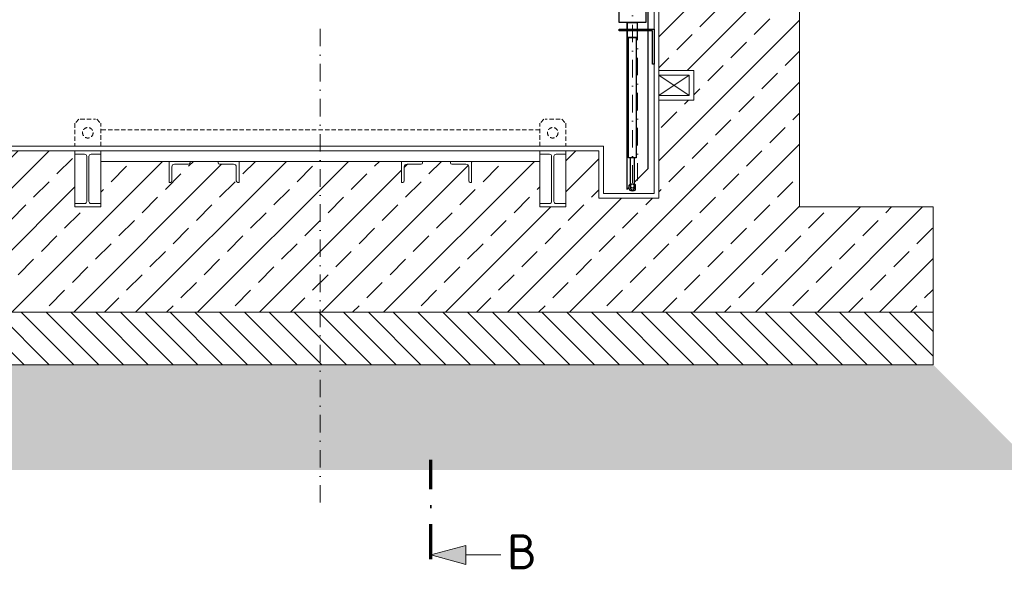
# Model space of a CAD drawing. Header units: millimetres. Extents: x -56583 to 53689, y -12797 to -109.
# Tile 11 of 16: x 33331 to 36139, y -9599 to -8032. Entities that reach past the tile are written whole.
import ezdxf
from ezdxf.enums import TextEntityAlignment as Align

# ---------------------------------------------------------------- set-up
doc = ezdxf.new("R2010")
doc.units = ezdxf.units.MM
for name, pattern in [('HIDDEN', [0.375, 0.25, -0.125]), ('STRICHPUNKT2', [0.5, 0.25, -0.125, 0, -0.125]), ('STRICHPUNKTX2', [2, 1, -0.5, 0, -0.5])]:
    doc.linetypes.add(name, pattern=pattern)
for name, color, linetype, lineweight in [('P------T7', 7, 'Continuous', 18), ('P-BS----Bem', 7, 'Continuous', 18), ('P-BS---Schnitt', 7, 'Continuous', 18), ('P-SSLEIX', 7, 'STRICHPUNKT2', 18)]:
    doc.layers.add(name, color=color, linetype=linetype, lineweight=lineweight)
doc.layers.add('P-MU050ENTL', color=7, linetype='Continuous')
doc.styles.get("Standard").update_dxf_attribs({"font": 'isocpeur.ttf'})
doc.dimstyles.new('Kopie von ISO-25', dxfattribs={"dimscale": 20, "dimtxt": 2.5, "dimasz": 3, "dimexe": 1.25, "dimexo": 0.625, "dimgap": 1, "dimtad": 1, "dimtxsty": 'Standard', "dimcen": 2.5, "dimadec": 0, "dimazin": 0, "dimtfac": 1, "dimtmove": 0, "dimatfit": 1, "dimfxl": 0, "dimarcsym": 0})

# ---------------------------------------------------------------- blocks, each defined once
blk = doc.blocks.new('_Oblique')
at = {"color": 0, "linetype": 'ByBlock', "lineweight": -2}
blk.add_line((-0.5, -0.5), (0.5, 0.5), dxfattribs=at)
blk = doc.blocks.new('*D11')
at = {"layer": 'Defpoints', "color": 0, "transparency": 16777216}
for p in [(33508.1, -6045.3), (31949.5, -8393.3), (33714.5, -8393.3)]:
    blk.add_point(p, dxfattribs=at)
at = {"layer": 'P-BS----Bem', "color": 0, "lineweight": -2, "transparency": 16777216}
for p, q in [((32908.1, -6045.3), (31924.5, -6045.3)), ((31949.5, -6045.3), (31949.5, -8393.3)), ((33114.5, -8393.3), (31924.5, -8393.3))]:
    blk.add_line(p, q, dxfattribs=at)
at = {"layer": 'P-BS----Bem', "color": 0, "lineweight": -2, "transparency": 16777216, "xscale": 60, "yscale": 60, "zscale": 60}
for p, rotation in [((31949.5, -6045.3), 90), ((31949.5, -8393.3), 270)]:
    blk.add_blockref('_Oblique', p, dxfattribs=dict(at, rotation=rotation))
at = {"layer": 'P-BS----Bem', "color": 0, "transparency": 16777216, "insert": (31904.5, -7219.3), "char_height": 50, "attachment_point": 5, "rotation": 90}
blk.add_mtext('2348', dxfattribs=at)

msp = doc.modelspace()

# ---------------------------------------------------------------- hatches: boundary and pattern name
at = {"lineweight": 9}
h = msp.add_hatch(dxfattribs=at)
h.set_pattern_fill('ANSI33', color=256, scale=500)
h.set_pattern_definition([(45, (34188.11, -7455.76), (-88.388, 88.388), []), (45, (34276.5, -7455.76), (-88.3883, 88.3883), [62.5, -31.25])])
h.paths.add_polyline_path([(33222.61, -7019.661), (33122.81, -7019.661), (33122.81, -6935.761), (33222.61, -6935.761), (33222.61, -6373.761), (33122.81, -6373.761), (33122.81, -6289.861), (33222.61, -6289.861), (33222.61, -6200.061), (33135.81, -6113.261), (33135.81, -6100.261), (33135.81, -6072.761), (33158.217, -6072.761), (33158.217, -6045.261), (32821.31, -6062.061), (32821.31, -8566.261), (32440.31, -8566.261), (32440.31, -8866.261), (35935.91, -8866.261), (35935.91, -8566.261), (35554.91, -8566.261), (35554.91, -6062.061), (35218.002, -6045.261), (35218.002, -6072.761), (35240.41, -6072.761), (35240.41, -6100.261), (35240.41, -6113.261), (35153.61, -6200.061), (35153.61, -6289.861), (35253.41, -6289.861), (35253.41, -6373.761), (35153.61, -6373.761), (35153.61, -6935.761), (35253.41, -6935.761), (35253.41, -7019.661), (35153.61, -7019.661), (35153.61, -8177.661), (35253.41, -8177.661), (35253.41, -8261.561), (35153.61, -8261.561), (35153.61, -8541.261), (34982.61, -8541.261), (34982.61, -8406.261), (34888.11, -8406.261), (34888.11, -8415.761), (34888.11, -8556.761), (34888.11, -8566.261), (34814.11, -8566.261), (34814.11, -8556.761), (34814.11, -8436.261), (34619.61, -8436.261), (34619.61, -8496.261), (34615.61, -8496.261, -0.41421356), (34611.61, -8492.261), (34611.61, -8452.261, 0.41421356), (34603.61, -8444.261), (34563.61, -8444.261, -0.41421356), (34559.61, -8440.261), (34559.61, -8436.261), (34479.61, -8436.261), (34479.61, -8440.261, -0.41421356), (34475.61, -8444.261), (34435.61, -8444.261, 0.41421356), (34427.61, -8452.261), (34427.61, -8492.261, -0.41421356), (34423.61, -8496.261), (34419.61, -8496.261), (34419.61, -8436.261), (33956.61, -8436.261), (33956.61, -8496.261), (33952.61, -8496.261, -0.41421356), (33948.61, -8492.261), (33948.61, -8452.261, 0.41421356), (33940.61, -8444.261), (33900.61, -8444.261, -0.41421356), (33896.61, -8440.261), (33896.61, -8436.261), (33816.61, -8436.261), (33816.61, -8440.261, -0.41421356), (33812.61, -8444.261), (33772.61, -8444.261, 0.41421356), (33764.61, -8452.261), (33764.61, -8492.261, -0.41421356), (33760.61, -8496.261), (33756.61, -8496.261), (33756.61, -8436.261), (33562.11, -8436.261), (33562.11, -8556.761), (33562.11, -8566.261), (33488.11, -8566.261), (33488.11, -8556.761), (33488.11, -8406.261), (33222.61, -8406.261), (33222.61, -8261.561), (33122.81, -8261.561), (33122.81, -8177.661), (33222.61, -8177.661)])
h = msp.add_hatch(dxfattribs=at)
h.set_pattern_fill('ANSI31', color=256, scale=400, angle=90)
h.set_pattern_definition([(135, (34188.11, -8941.26), (-35.3553, -35.3553), [])])
h.paths.add_polyline_path([(32440.31, -8866.261), (35935.91, -8866.261), (35935.91, -9016.261), (32440.31, -9016.261)])
h = msp.add_hatch(dxfattribs=at)
h.set_pattern_fill('GRAVEL', color=256, scale=50)
h.set_pattern_definition([(228.01279, (34224.1095, -9116.2613), (-400, -450), [6.7268, -665.9544]), (184.96974, (34219.6095, -9121.2613), (600, 50), [11.5434, -1142.7962]), (132.51045, (34208.1095, -9122.2613), (500, -550), [8.1394, -805.8016]), (267.27369, (34188.6095, -9134.7613), (50, 1000), [10.5119, -1040.6779]), (292.83365, (34188.1095, -9145.2613), (-250, 600), [10.30775, -1020.46866]), (357.27369, (34192.1095, -9154.7613), (-1000, 50), [10.5119, -1040.6779]), (37.69424, (34202.6095, -9155.2613), (-650, -500), [13.90145, -1376.2424]), (72.25533, (34213.6095, -9146.7613), (350, 1100), [13.1244, -1299.3161]), (121.42957, (34217.6095, -9134.2613), (-400, 650), [10.5475, -1044.20366]), (175.23636, (34212.1095, -9125.2613), (550, -50), [12.0416, -590.0381]), (222.39744, (34200.1095, -9124.2613), (-600, -550), [15.5724, -1541.66875]), (138.81407, (34238.1095, -9135.2613), (-350, 300), [5.31505, -526.1922]), (171.46923, (34234.1095, -9131.7613), (650, -100), [10.11185, -1001.0756]), (225, (34224.11, -9130.26), (-6e-15, -50), [7.071, -63.6396]), (203.1986, (34220.6095, -9124.261), (250, 100), [3.8079, -376.9808]), (291.8014, (34217.1095, -9125.761), (-50, 150), [5.3851, -263.8731]), (30.96376, (34219.1095, -9130.761), (150, 100), [8.7464, -282.8011]), (161.56505, (34226.61, -9126.261), (100, -50), [6.3245, -151.7893]), (16.38954, (34188.1095, -9125.7613), (500, 150), [8.86, -877.14226]), (70.34618, (34196.6095, -9123.2613), (-200, -550), [7.43305, -735.8704]), (293.1986, (34226.6095, -9116.261), (-100, 250), [7.6158, -373.1729]), (343.61046, (34229.6095, -9123.2613), (-500, 150), [8.86, -877.14226]), (339.44395, (34188.1095, -9156.761), (-250, 100), [8.544, -418.6562]), (294.77514, (34196.1095, -9159.7613), (-250, 550), [7.1589, -708.73215]), (66.8014, (34227.1095, -9166.261), (100, 250), [7.6158, -373.1729]), (17.35402, (34230.1095, -9159.2613), (-650, -200), [8.38155, -829.7712]), (69.44395, (34202.6095, -9166.261), (-100, -250), [4.272, -422.9282]), (101.30993, (34224.11, -9166.261), (-50, 200), [2.5495, -252.4015]), (165.96376, (34223.61, -9163.761), (150, -50), [10.3078, -195.8475]), (186.009, (34213.6095, -9161.2613), (500, 50), [9.5525, -945.69616]), (303.6901, (34219.11, -9135.261), (-50, 100), [7.2111, -173.0665]), (353.15723, (34223.1095, -9141.2613), (850, -100), [12.5897, -1246.3781]), (60.9454, (34235.6095, -9142.7613), (-200, -350), [5.1478, -509.6337]), (90, (34238.11, -9138.26), (-50, 50), [3, -47]), (120.25644, (34212.6095, -9159.7613), (200, -350), [6.9462, -687.676]), (48.01279, (34209.1095, -9153.7613), (400, 450), [13.4536, -659.2276]), (0, (34218.11, -9143.76), (50, 50), [13, -37]), (325.30485, (34231.1095, -9143.7613), (500, -350), [7.9057, -782.6637]), (254.0546, (34237.6095, -9148.261), (-50, -200), [7.2801, -356.7254]), (207.64598, (34235.6095, -9155.2613), (-950, -500), [11.85325, -1173.4737]), (175.42608, (34225.1095, -9160.7613), (-650, 50), [12.53995, -1241.4537])])
h.paths.add_polyline_path([(35935.91, -9016.261), (32440.31, -9016.261), (32140.31, -9316.261), (36235.91, -9316.261)])
at = {"layer": 'P-BS---Schnitt', "linetype": 'Continuous', "lineweight": 18}
msp.add_hatch(color=0, dxfattribs=at).paths.add_polyline_path([(34503.395, -9558.56), (34603.395, -9585.355), (34603.395, -9531.765)])

# ---------------------------------------------------------------- linework, layer by layer
at = {"lineweight": 0}
for p, q in [((35554.91, -6062.061), (35554.91, -8566.261)), ((35140.61, -8528.261), (35140.61, -6100.261)), ((35153.61, -8541.261), (35153.61, -6113.261)), ((35153.61, -8248.561), (35240.41, -8190.661)), ((35153.61, -8190.661), (35240.41, -8248.561)), ((34995.61, -8393.261), (33235.61, -8393.261)), ((34995.61, -8528.261), (34995.61, -8393.261)), ((34982.61, -8406.261), (33222.61, -8406.261)), ((33488.11, -8406.261), (33488.11, -8556.761)), ((33562.11, -8556.761), (33562.11, -8406.261)), ((34814.11, -8556.761), (34814.11, -8406.261)), ((34888.11, -8406.261), (34888.11, -8556.761)), ((34982.61, -8406.261), (34982.61, -8541.261)), ((35140.61, -8528.261), (34995.61, -8528.261)), ((34982.61, -8541.261), (35153.61, -8541.261)), ((35554.91, -8566.261), (35935.91, -8566.261)), ((35935.91, -8566.261), (35935.91, -8866.261)), ((35935.91, -8866.261), (32440.31, -8866.261))]:
    msp.add_line(p, q, dxfattribs=at)
at = {"linetype": 'HIDDEN', "lineweight": 0, "ltscale": 50}
for p, q in [((33499.61, -8316.261), (33488.11, -8327.761)), ((33488.11, -8327.761), (33488.11, -8393.261)), ((33503.61, -8316.261), (33546.61, -8316.261)), ((33550.61, -8316.261), (33562.11, -8327.761)), ((33562.11, -8393.261), (33562.11, -8327.761)), ((34825.61, -8316.261), (34814.11, -8327.761)), ((34814.11, -8393.261), (34814.11, -8327.761)), ((34872.61, -8316.261), (34829.61, -8316.261)), ((34876.61, -8316.261), (34888.11, -8327.761)), ((34888.11, -8327.761), (34888.11, -8393.261)), ((34814.11, -8346.261), (33562.11, -8346.261))]:
    msp.add_line(p, q, dxfattribs=at)
for p, q in [((35069.408, -8515.212), (35069.408, -8504.619)), ((35073.158, -8499.212), (35070.58, -8501.791)), ((35073.158, -8506.212), (35073.158, -8513.916)), ((35083.158, -8499.212), (35085.737, -8501.791)), ((35083.158, -8506.212), (35083.158, -8513.916)), ((35086.908, -8515.212), (35086.908, -8504.619)), ((35073.158, -8513.916), (35078.158, -8519.212)), ((35073.408, -8519.212), (35082.908, -8519.212)), ((35083.158, -8513.916), (35078.158, -8519.212))]:
    msp.add_line(p, q)
for points in [[(35040.158, -7995.135), (35116.158, -7995.135), (35116.158, -8040.785), (35040.158, -8040.785)], [(35067.408, -8083.204), (35088.908, -8083.204), (35088.908, -8426.573), (35067.408, -8426.573)]]:
    msp.add_lwpolyline(points, close=True)
for points in [[(35135.61, -8059.285), (35140.61, -8059.285), (35140.61, -8159.285), (35135.61, -8159.285), (35135.61, -8064.285), (35040.61, -8064.285), (35040.61, -8059.285), (35140.61, -8059.285), (35140.61, -8064.285)], [(35064.708, -8059.285), (35064.708, -8040.785), (35091.608, -8040.785), (35091.608, -8059.285)], [(35091.608, -8064.285), (35091.608, -8083.204), (35064.708, -8083.204), (35064.708, -8064.285)], [(35073.158, -8506.212), (35073.158, -8426.573)], [(35083.158, -8426.573), (35083.158, -8506.212)]]:
    msp.add_lwpolyline(points)
at = {"lineweight": 0}
msp.add_lwpolyline([(35153.61, -8177.661), (35253.41, -8177.661), (35253.41, -8261.561), (35153.61, -8261.561)], dxfattribs=at)
for points in [[(35240.41, -8190.661), (35153.61, -8190.661), (35153.61, -8248.561), (35240.41, -8248.561)], [(33562.11, -8436.261), (34814.11, -8436.261), (34814.11, -8406.261), (33562.11, -8406.261)], [(32440.31, -8866.261), (35935.91, -8866.261), (35935.91, -9016.261), (32440.31, -9016.261)]]:
    msp.add_lwpolyline(points, close=True, dxfattribs=at)
for points in [[(33488.11, -8406.261), (33562.11, -8406.261), (33562.11, -8415.761), (33534.56, -8415.761, 0.41421356), (33528.26, -8422.061), (33528.26, -8550.461, 0.41421356), (33534.56, -8556.761), (33562.11, -8556.761), (33562.11, -8566.261), (33488.11, -8566.261), (33488.11, -8556.761), (33515.66, -8556.761, 0.41421356), (33521.96, -8550.461), (33521.96, -8422.061, 0.41421356), (33515.66, -8415.761), (33488.11, -8415.761)], [(34888.11, -8406.261), (34814.11, -8406.261), (34814.11, -8415.761), (34841.66, -8415.761, -0.41421356), (34847.96, -8422.061), (34847.96, -8550.461, -0.41421356), (34841.66, -8556.761), (34814.11, -8556.761), (34814.11, -8566.261), (34888.11, -8566.261), (34888.11, -8556.761), (34860.56, -8556.761, -0.41421356), (34854.26, -8550.461), (34854.26, -8422.061, -0.41421356), (34860.56, -8415.761), (34888.11, -8415.761)], [(33756.61, -8496.261), (33756.61, -8436.261), (33816.61, -8436.261), (33816.61, -8440.261, -0.41421356), (33812.61, -8444.261), (33772.61, -8444.261, 0.41421356), (33764.61, -8452.261), (33764.61, -8492.261, -0.41421356), (33760.61, -8496.261)], [(33956.61, -8496.261), (33956.61, -8436.261), (33896.61, -8436.261), (33896.61, -8440.261, 0.41421356), (33900.61, -8444.261), (33940.61, -8444.261, -0.41421356), (33948.61, -8452.261), (33948.61, -8492.261, 0.41421356), (33952.61, -8496.261)], [(34419.61, -8496.261), (34419.61, -8436.261), (34479.61, -8436.261), (34479.61, -8440.261, -0.41421356), (34475.61, -8444.261), (34435.61, -8444.261, 0.41421356), (34427.61, -8452.261), (34427.61, -8492.261, -0.41421356), (34423.61, -8496.261)], [(34619.61, -8496.261), (34619.61, -8436.261), (34559.61, -8436.261), (34559.61, -8440.261, 0.41421356), (34563.61, -8444.261), (34603.61, -8444.261, -0.41421356), (34611.61, -8452.261), (34611.61, -8492.261, 0.41421356), (34615.61, -8496.261)]]:
    msp.add_lwpolyline(points, format="xyb", close=True, dxfattribs=at)
at = {"linetype": 'HIDDEN', "lineweight": 0, "ltscale": 50}
for centre in [(33525.11, -8354.761), (34851.11, -8354.761)]:
    msp.add_circle(centre, 15, dxfattribs=at)
for centre, radius, start, end in [((35073.408, -8504.619), 4, 135, 180), ((35075.977, -8501.546), 4.33, 130.620748, 167.71139), ((35082.908, -8504.619), 4, 0, 45), ((35073.408, -8515.212), 4, 180, 270), ((35082.908, -8515.212), 4, 270, 0)]:
    msp.add_arc(centre, radius, start, end)
msp.add_ellipse((35078.158, -8506.212), major_axis=(0, -6.286), ratio=0.79538887)
at = {"layer": 'P-BS---Schnitt', "color": 0, "linetype": 'STRICHPUNKTX2', "lineweight": 70, "ltscale": 100}
msp.add_line((34503.395, -9570.656), (34503.395, -9287.702), dxfattribs=at)
at = {"layer": 'P-BS---Schnitt', "color": 0, "linetype": 'Continuous', "lineweight": 18}
msp.add_line((34703.395, -9558.56), (34603.395, -9558.56), dxfattribs=at)
msp.add_lwpolyline([(34603.395, -9585.355), (34603.395, -9531.765), (34503.395, -9558.56), (34603.395, -9585.355)], dxfattribs=at)
at = {"layer": 'P-MU050ENTL', "linetype": 'Continuous', "ltscale": 10}
for points in [[(35122.974, -8059.285), (35122.974, -7795.761)], [(35062.674, -8040.785), (35062.674, -8059.285)], [(35062.674, -8064.285), (35062.674, -8516.812), (35069.408, -8510.078)], [(35083.158, -8496.328), (35122.974, -8456.512), (35122.974, -8064.285)]]:
    msp.add_lwpolyline(points, dxfattribs=at)
at = {"layer": 'P-SSLEIX', "color": 7, "linetype": 'STRICHPUNKT2', "ltscale": 200}
for p, q in [((35078.158, -7946.753), (35078.158, -8523.893)), ((34188.11, -9409.374), (34188.11, -8038.55)), ((35092.824, -8040.785), (35092.824, -8499.905))]:
    msp.add_line(p, q, dxfattribs=at)

# ---------------------------------------------------------------- texts
at = {"layer": 'P------T7', "color": 0, "linetype": 'Continuous', "lineweight": 25}
msp.add_text('B', height=100, dxfattribs=at).set_placement((34720.775, -9549.419), align=Align.MIDDLE_LEFT)

# ---------------------------------------------------------------- dimensions: what is measured, and where the dimension line sits
at = {"layer": 'P-BS----Bem', "color": 0}
dim = msp.add_linear_dim(base=(31949.547, -8393.261), p1=(33508.11, -6045.261), p2=(33714.489, -8393.261), angle=90, dimstyle='Kopie von ISO-25', override={"dimexo": 30, "dimblk1": 'Oblique', "dimblk2": 'Oblique', "dimsah": 1}, dxfattribs=at)
dim.commit()
dim.dimension.update_dxf_attribs({"geometry": '*D11', "text_midpoint": (31904.547, -7219.261)})

doc.saveas('drawing.dxf')
